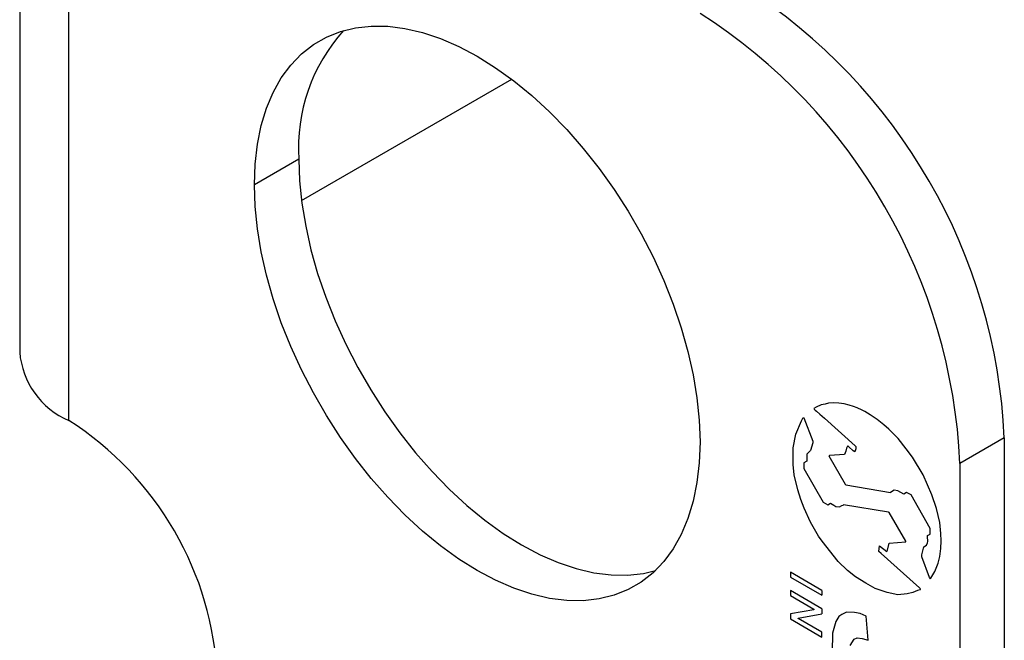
# Model space of a CAD drawing. Header units: inches. Extents: x 0.2 to 10.8, y 0.2 to 8.2.
# Tile 15 of 16: x 9.3 to 10.1, y 6.2 to 6.7. Entities that reach past the tile are written whole.
import ezdxf

# ---------------------------------------------------------------- set-up
doc = ezdxf.new("R2010")
doc.units = ezdxf.units.IN
doc.header["$MEASUREMENT"] = 0

msp = doc.modelspace()

# ---------------------------------------------------------------- linework, layer by layer
for p, q in [((9.294353, 7.050373), (9.294353, 6.437968)), ((9.333347, 6.383622), (9.333347, 6.996028)), ((9.518005, 6.558257), (9.684831, 6.654564)), ((9.515874, 6.591088), (9.48066, 6.57076)), ((9.926314, 6.394288), (9.924494, 6.393233)), ((9.924494, 6.393233), (9.924808, 6.392772)), ((9.924808, 6.392772), (9.925534, 6.39199)), ((9.925534, 6.39199), (9.92667, 6.391083)), ((9.930258, 6.396238), (9.926314, 6.394288)), ((9.933455, 6.396771), (9.930258, 6.396238)), ((9.936191, 6.397408), (9.933455, 6.396771)), ((9.9401, 6.397572), (9.936191, 6.397408)), ((9.944398, 6.397423), (9.9401, 6.397572)), ((9.94855, 6.396867), (9.944398, 6.397423)), ((9.952612, 6.395773), (9.94855, 6.396867)), ((9.955975, 6.394844), (9.952612, 6.395773)), ((9.958983, 6.393604), (9.955975, 6.394844)), ((9.962759, 6.391885), (9.958983, 6.393604)), ((9.96503, 6.390822), (9.962759, 6.391885)), ((9.914815, 6.383331), (9.916111, 6.386038)), ((9.916111, 6.386038), (9.916478, 6.385827)), ((9.916478, 6.385827), (9.923855, 6.367392)), ((9.92667, 6.391083), (9.929234, 6.388737)), ((9.929234, 6.388737), (9.932934, 6.385456)), ((9.932934, 6.385456), (9.957432, 6.363627)), ((9.96721, 6.389528), (9.96503, 6.390822)), ((9.969139, 6.388138), (9.96721, 6.389528)), ((9.974851, 6.38445), (9.969139, 6.388138)), ((9.979963, 6.380328), (9.974851, 6.38445)), ((9.910119, 6.372884), (9.914815, 6.383331)), ((9.984076, 6.376772), (9.979963, 6.380328)), ((9.991476, 6.369312), (9.984076, 6.376772)), ((9.908098, 6.361861), (9.910119, 6.372884)), ((9.997841, 6.361299), (9.991476, 6.369312)), ((10.075667, 6.369994), (10.040453, 6.349666)), ((10.075667, 6.369994), (10.075667, 5.213228)), ((9.908098, 6.348738), (9.908098, 6.361861)), ((9.923855, 6.366077), (9.921804, 6.359775)), ((9.923855, 6.367392), (9.923855, 6.366077)), ((9.950545, 6.361635), (9.949915, 6.359303)), ((9.951175, 6.363411), (9.950545, 6.361635)), ((9.951379, 6.363614), (9.951175, 6.363411)), ((9.952342, 6.362822), (9.951379, 6.363614)), ((9.955789, 6.359571), (9.952342, 6.362822)), ((9.95753, 6.360298), (9.95716, 6.358865)), ((9.957432, 6.363627), (9.957938, 6.363165)), ((9.957864, 6.361133), (9.95753, 6.360298)), ((9.957975, 6.362673), (9.957864, 6.361133)), ((9.957938, 6.363165), (9.957975, 6.362673)), ((10.002869, 6.354531), (9.997841, 6.361299)), ((9.921804, 6.359775), (9.918887, 6.356865)), ((9.918887, 6.356865), (9.919081, 6.354287)), ((9.919081, 6.354287), (9.919081, 6.351383)), ((9.936886, 6.355996), (9.936337, 6.355588)), ((9.936337, 6.355588), (9.949386, 6.333228)), ((9.948895, 6.35681), (9.936886, 6.355996)), ((9.949915, 6.359303), (9.948895, 6.35681)), ((9.95716, 6.358865), (9.955789, 6.359571)), ((10.01124, 6.340621), (10.002869, 6.354531)), ((9.90903, 6.340665), (9.908098, 6.348738)), ((9.919081, 6.351383), (9.916576, 6.349971)), ((9.916576, 6.349971), (9.916576, 6.345572)), ((9.916576, 6.345572), (9.931856, 6.318892)), ((10.040453, 6.349666), (10.040453, 5.1929)), ((9.911927, 6.328592), (9.90903, 6.340665)), ((10.018275, 6.324684), (10.01124, 6.340621)), ((9.949386, 6.333228), (9.949882, 6.332489)), ((9.949882, 6.332489), (9.985339, 6.326517)), ((9.914207, 6.320958), (9.911927, 6.328592)), ((9.916861, 6.314054), (9.914207, 6.320958)), ((9.988248, 6.328285), (9.985339, 6.326517)), ((9.991233, 6.327799), (9.988248, 6.328285)), ((9.995825, 6.325237), (9.991233, 6.327799)), ((9.998044, 6.326518), (9.995825, 6.325237)), ((10.001683, 6.324543), (9.998044, 6.326518)), ((10.016905, 6.297966), (10.001683, 6.324543)), ((10.021771, 6.313762), (10.018275, 6.324684)), ((9.921804, 6.303062), (9.916861, 6.314054)), ((9.931856, 6.318892), (9.935661, 6.316696)), ((9.935661, 6.316696), (9.937741, 6.318097)), ((9.937741, 6.318097), (9.94037, 6.316461)), ((9.94037, 6.316461), (9.942103, 6.31546)), ((9.942103, 6.31546), (9.94485, 6.315093)), ((9.94485, 6.315093), (9.946674, 6.316321)), ((9.946674, 6.316321), (9.947758, 6.316502)), ((9.947758, 6.316502), (9.948142, 6.316728)), ((9.983671, 6.310946), (9.948142, 6.316728)), ((10.024405, 6.302784), (10.021771, 6.313762)), ((9.98432, 6.310571), (9.983671, 6.310946)), ((9.997449, 6.287976), (9.98432, 6.310571)), ((9.928286, 6.291745), (9.921804, 6.303062)), ((10.016954, 6.293494), (10.016905, 6.297966)), ((10.025341, 6.293863), (10.024405, 6.302784)), ((9.931084, 6.28776), (9.928286, 6.291745)), ((10.014658, 6.289714), (10.014682, 6.292379)), ((10.014973, 6.289225), (10.014658, 6.289714)), ((10.014682, 6.292379), (10.016954, 6.293494)), ((10.025438, 6.288187), (10.025341, 6.293863)), ((9.943853, 6.271683), (9.931084, 6.28776)), ((9.975988, 6.279674), (9.976498, 6.284129)), ((9.976498, 6.284129), (9.982459, 6.279746)), ((9.98291, 6.280689), (9.984432, 6.28632)), ((9.984432, 6.28632), (9.997449, 6.287383)), ((9.997449, 6.287383), (9.997449, 6.287976)), ((10.01018, 6.276947), (10.011742, 6.283405)), ((10.011742, 6.283405), (10.01394, 6.284699)), ((10.01394, 6.284699), (10.014593, 6.28662)), ((10.014593, 6.28662), (10.014941, 6.2877)), ((10.014941, 6.2877), (10.014973, 6.289225)), ((10.024562, 6.275823), (10.025341, 6.281949)), ((10.025341, 6.281949), (10.025438, 6.288187)), ((9.977876, 6.278123), (9.975988, 6.279674)), ((10.008452, 6.250944), (9.977876, 6.278123)), ((9.982459, 6.279746), (9.98291, 6.280689)), ((10.010127, 6.275404), (10.01018, 6.276947)), ((10.016417, 6.259042), (10.010127, 6.275404)), ((10.023297, 6.270372), (10.024562, 6.275823)), ((9.951277, 6.264686), (9.943853, 6.271683)), ((10.020669, 6.263853), (10.023297, 6.270372)), ((9.930847, 6.248823), (9.905879, 6.263237)), ((9.905879, 6.263237), (9.905879, 6.25935)), ((9.905879, 6.25935), (9.930847, 6.244936)), ((9.957697, 6.25956), (9.951277, 6.264686)), ((9.965907, 6.254449), (9.957697, 6.25956)), ((10.01713, 6.257872), (10.016417, 6.259042)), ((10.01713, 6.257872), (10.017311, 6.258429)), ((10.017311, 6.258429), (10.020669, 6.263853)), ((9.973263, 6.250202), (9.965907, 6.254449)), ((10.009294, 6.250036), (10.008452, 6.250944)), ((9.930847, 6.234253), (9.905879, 6.248666)), ((9.905879, 6.248666), (9.905879, 6.244714)), ((9.905879, 6.244714), (9.924648, 6.233878)), ((9.930847, 6.248823), (9.930847, 6.244936)), ((9.982685, 6.2471), (9.973263, 6.250202)), ((9.991118, 6.245364), (9.982685, 6.2471)), ((9.998621, 6.245976), (9.991118, 6.245364)), ((10.003159, 6.247031), (9.998621, 6.245976)), ((10.006674, 6.248756), (10.003159, 6.247031)), ((10.008873, 6.249267), (10.006674, 6.248756)), ((10.008873, 6.249267), (10.009294, 6.250036)), ((9.924648, 6.233417), (9.905879, 6.230099)), ((9.905879, 6.230099), (9.905879, 6.226154)), ((9.91222, 6.226864), (9.930847, 6.2303)), ((9.924648, 6.233878), (9.924648, 6.233417)), ((9.930847, 6.234253), (9.930847, 6.2303)), ((9.944232, 6.228046), (9.941861, 6.224215)), ((9.946674, 6.229691), (9.944232, 6.228046)), ((9.950545, 6.23159), (9.946674, 6.229691)), ((9.956806, 6.231372), (9.950545, 6.23159)), ((9.961269, 6.230453), (9.956806, 6.231372)), ((9.966163, 6.228435), (9.961269, 6.230453)), ((9.967611, 6.209209), (9.966163, 6.228435)), ((9.905879, 6.226154), (9.930847, 6.211741)), ((9.91222, 6.226438), (9.91222, 6.226864)), ((9.930847, 6.215685), (9.91222, 6.226438)), ((9.941861, 6.224215), (9.939362, 6.214963)), ((9.930847, 6.211741), (9.930847, 6.215685)), ((9.939362, 6.214963), (9.939037, 6.199784)), ((9.953373, 6.204995), (9.956474, 6.210003)), ((9.956474, 6.210003), (9.95879, 6.211139)), ((9.95879, 6.211139), (9.962969, 6.210738)), ((9.962969, 6.210738), (9.967611, 6.209209))]:
    msp.add_line(p, q)
at = {"flags": 128}
for points in [[(9.48066, 6.57076), (9.481264, 6.587269), (9.483071, 6.602968), (9.48607, 6.617749), (9.490239, 6.631513), (9.49555, 6.644165), (9.501967, 6.655618), (9.509446, 6.665794), (9.517935, 6.674624), (9.527378, 6.682047), (9.53771, 6.688013), (9.548859, 6.692481), (9.560749, 6.695421), (9.573301, 6.696811), (9.586427, 6.696644), (9.600038, 6.694919), (9.614041, 6.69165), (9.628341, 6.686857), (9.642839, 6.680574), (9.657437, 6.672844), (9.672035, 6.663719), (9.686534, 6.653263), (9.700833, 6.641545), (9.714836, 6.628647), (9.728448, 6.614657), (9.741574, 6.599669), (9.754125, 6.583787), (9.766016, 6.567119), (9.777165, 6.549779), (9.787496, 6.531884), (9.796939, 6.513559), (9.805429, 6.494926), (9.812908, 6.476115), (9.819325, 6.457253), (9.824636, 6.43847), (9.828805, 6.419893), (9.831803, 6.401649), (9.83361, 6.383864), (9.834214, 6.366658)], [(9.515874, 6.591088), (9.516478, 6.573882), (9.518285, 6.556097), (9.521284, 6.537853), (9.525453, 6.519276), (9.530764, 6.500493), (9.537181, 6.481631), (9.54466, 6.46282), (9.553149, 6.444188), (9.562592, 6.425862), (9.572923, 6.407967), (9.584073, 6.390627), (9.595963, 6.373959), (9.608515, 6.358077), (9.621641, 6.343089), (9.635252, 6.329099), (9.649255, 6.316201), (9.663555, 6.304483), (9.678053, 6.294027), (9.692651, 6.284902), (9.707249, 6.277172), (9.721748, 6.270889), (9.736047, 6.266097), (9.75005, 6.262827), (9.763661, 6.261102), (9.776787, 6.260935), (9.789339, 6.262326), (9.798788, 6.264519)], [(9.834214, 6.366658), (9.83361, 6.350149), (9.831803, 6.33445), (9.828805, 6.319668), (9.824636, 6.305905), (9.819325, 6.293253), (9.812908, 6.2818), (9.805429, 6.271624), (9.796939, 6.262794), (9.787496, 6.25537), (9.777165, 6.249404), (9.766016, 6.244936), (9.754125, 6.241997), (9.741574, 6.240606), (9.728448, 6.240774), (9.714836, 6.242498), (9.700833, 6.245768), (9.686534, 6.250561), (9.672035, 6.256844), (9.657437, 6.264574), (9.642839, 6.273698), (9.628341, 6.284155), (9.614041, 6.295872), (9.600038, 6.30877), (9.586427, 6.322761), (9.573301, 6.337748), (9.560749, 6.35363), (9.548859, 6.370298), (9.53771, 6.387639), (9.527378, 6.405533), (9.517935, 6.423859), (9.509446, 6.442491), (9.501967, 6.461302), (9.49555, 6.480164), (9.490239, 6.498948), (9.48607, 6.517525), (9.483071, 6.535768), (9.481264, 6.553554), (9.48066, 6.57076)]]:
    msp.add_lwpolyline(points, dxfattribs=at)
for centre, radius, start, end in [((9.627896, 6.349618), 0.448235, 2.605478, 57.394522), ((9.592682, 6.32929), 0.448235, 2.605478, 57.394522), ((9.654252, 6.600306), 0.138684, 137.931662, 183.81111), ((9.358714, 6.442986), 0.064557, 184.458267, 246.861874), ((9.196009, 6.168248), 0.255436, 2.524322, 57.475678)]:
    msp.add_arc(centre, radius, start, end)

doc.saveas('drawing.dxf')
